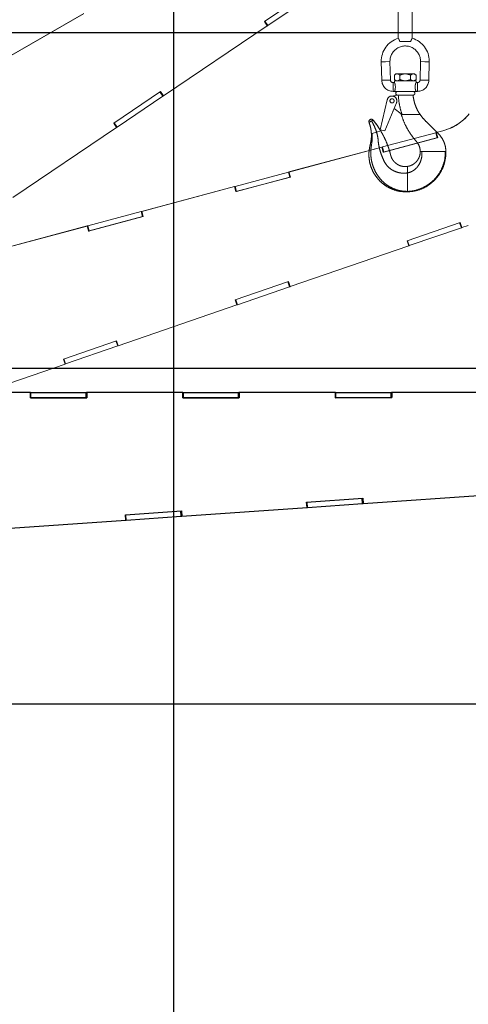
# Paper-space layout 'Sheet9' of a CAD drawing. Header units: inches. Extents: x 2.34 to 9.39, y 0.52 to 7.47.
# Tile 29 of 32: x 5.8 to 6.69, y 4.06 to 6.01. Entities that reach past the tile are written whole.
import ezdxf

# ---------------------------------------------------------------- set-up
doc = ezdxf.new("R2010")
doc.units = ezdxf.units.IN
doc.header["$MEASUREMENT"] = 0
doc.linetypes.add('PHANTOM', pattern=[0.5, 0.25, -0.05, 0.05, -0.05, 0.05, -0.05])
doc.layers.add('FORMAT', color=7, linetype='Continuous')
doc.styles.add('SLDTEXTSTYLE0', font='TXT', dxfattribs={"width": 0.75})
doc.dimstyles.new('SLDDIMSTYLE11', dxfattribs={"dimtxt": 0.104167, "dimasz": 0.13, "dimexe": 0, "dimexo": 0.0625, "dimgap": 0.026042, "dimtad": 0, "dimtih": 1, "dimtoh": 1, "dimdec": 1, "dimlfac": 18, "dimrnd": 1e-09, "dimzin": 12, "dimdsep": 46, "dimtxsty": 'SLDTEXTSTYLE0', "dimsah": 1, "dimcen": 0.09, "dimadec": 0, "dimazin": 3, "dimtfac": 1, "dimtdec": 1, "dimtofl": 0, "dimtmove": 0, "dimatfit": 3, "dimfxl": 1, "dimfrac": 2, "dimtolj": 1, "dimtzin": 12, "dimarcsym": 0})
doc.dimstyles.new('SLDDIMSTYLE13', dxfattribs={"dimtxt": 0.104167, "dimasz": 0.13, "dimexe": 0, "dimexo": 0.0625, "dimgap": 0.026042, "dimtad": 0, "dimtih": 1, "dimtoh": 1, "dimlfac": 18, "dimrnd": 1e-09, "dimzin": 12, "dimdsep": 46, "dimtxsty": 'SLDTEXTSTYLE0', "dimsah": 1, "dimcen": 0.09, "dimadec": 0, "dimazin": 3, "dimtfac": 1, "dimtofl": 0, "dimtmove": 0, "dimatfit": 3, "dimfxl": 1, "dimfrac": 2, "dimtolj": 1, "dimtzin": 12, "dimarcsym": 0})

# ---------------------------------------------------------------- blocks, each defined once
blk = doc.blocks.new('_D_74')
at = {"layer": 'FORMAT', "color": 7}
for p, q in [((7.0993, 1.4987), (7.0993, 0.654)), ((4.7742, 0.9687), (4.7742, 0.654)), ((4.7742, 0.779), (5.4507, 0.779)), ((7.0993, 0.779), (6.3769, 0.779))]:
    blk.add_line(p, q, dxfattribs=at)
for points in [[(4.7742, 0.779), (4.9042, 0.759), (4.9042, 0.799)], [(7.0993, 0.779), (6.9693, 0.799), (6.9693, 0.759)]]:
    blk.add_solid(points, dxfattribs=at)
at = {"layer": 'FORMAT', "color": 7, "insert": (5.4507, 0.8305), "char_height": 0.10417, "attachment_point": 1, "style": 'SLDTEXTSTYLE0'}
blk.add_mtext('HOOK REACH', dxfattribs=at)
blk = doc.blocks.new('_D_75')
at = {"layer": 'FORMAT', "color": 7}
for p, q in [((8.3089, 6.1068), (9.0323, 6.1068)), ((8.9073, 6.1068), (8.9073, 4.0689)), ((8.9073, 1.9861), (8.9073, 3.9034)), ((8.1913, 1.9861), (9.0323, 1.9861))]:
    blk.add_line(p, q, dxfattribs=at)
for points in [[(8.9073, 6.1068), (8.8873, 5.9768), (8.9273, 5.9768)], [(8.9073, 1.9861), (8.9273, 2.1161), (8.8873, 2.1161)]]:
    blk.add_solid(points, dxfattribs=at)
at = {"layer": 'FORMAT', "color": 7, "insert": (8.4409, 4.0377), "char_height": 0.104167, "attachment_point": 1, "style": 'SLDTEXTSTYLE0'}
blk.add_mtext('HOOK HEIGHT', dxfattribs=at)
blk = doc.blocks.new('_D_76')
at = {"layer": 'FORMAT', "color": 7}
for p, q in [((5.9692, 6.7509), (3.1807, 6.7509)), ((3.3057, 6.7509), (3.3057, 5.1785)), ((3.1518, 5.1574), (3.1201, 5.1574)), ((3.1201, 5.1574), (3.1201, 4.9919)), ((3.4596, 5.1574), (3.4913, 5.1574)), ((3.4913, 5.1574), (3.4913, 4.9919)), ((3.1201, 4.9919), (3.1518, 4.9919)), ((3.4913, 4.9919), (3.4596, 4.9919)), ((3.3057, 1.9861), (3.3057, 4.8319)), ((4.0576, 1.9861), (3.1807, 1.9861))]:
    blk.add_line(p, q, dxfattribs=at)
for points in [[(3.3057, 6.7509), (3.2857, 6.6209), (3.3257, 6.6209)], [(3.3057, 1.9861), (3.3257, 2.1161), (3.2857, 2.1161)]]:
    blk.add_solid(points, dxfattribs=at)
at = {"layer": 'FORMAT', "color": 7, "char_height": 0.10417, "attachment_point": 1, "style": 'SLDTEXTSTYLE0'}
for s, insert in [('2178', (3.1518, 5.1261)), ('85.8', (3.1711, 4.9661))]:
    blk.add_mtext(s, dxfattribs=dict(at, insert=insert))

psp = doc.layouts.new('Sheet9')

# ---------------------------------------------------------------- linework, layer by layer
at = {"color": 7, "linetype": 'Continuous'}
for p, q in [((6.10756, 1.98613), (6.10756, 7.31946)), ((4.10756, 5.98613), (7.44089, 5.98613)), ((4.10756, 5.31946), (7.44089, 5.31946)), ((4.10756, 4.65279), (7.44089, 4.65279))]:
    psp.add_line(p, q, dxfattribs=at)
at = {"color": 7, "linetype": 'PHANTOM', "lineweight": 18}
for p, q in [((6.28753, 6.0079), (6.38015, 6.07038)), ((6.55312, 6.0792), (6.55312, 5.97453)), ((6.5809, 5.97453), (6.5809, 6.0792)), ((6.29418, 5.99984), (6.38487, 6.06102)), ((5.92891, 6.02345), (5.76362, 5.92802)), ((5.92918, 6.02361), (5.76389, 5.92818)), ((6.29335, 5.99927), (6.28753, 6.0079)), ((6.29336, 5.99929), (6.28754, 6.00791)), ((6.29347, 5.99936), (6.28765, 6.00799)), ((6.29418, 5.99984), (6.28836, 6.00847)), ((6.08708, 5.86012), (6.29335, 5.99927)), ((6.29335, 5.99928), (6.29336, 5.99929)), ((6.29336, 5.99929), (6.29347, 5.99936)), ((6.29347, 5.99936), (6.29418, 5.99984)), ((6.57796, 5.96802), (6.55606, 5.96802)), ((6.51939, 5.92781), (6.52807, 5.92804)), ((6.51939, 5.92781), (6.52035, 5.89108)), ((6.52807, 5.92804), (6.53674, 5.92827)), ((6.53771, 5.89154), (6.53674, 5.92827)), ((6.59728, 5.92827), (6.59632, 5.89154)), ((6.60596, 5.92804), (6.59728, 5.92827)), ((6.61463, 5.92781), (6.60596, 5.92804)), ((6.61367, 5.89108), (6.61463, 5.92781)), ((6.52035, 5.89108), (6.52903, 5.89131)), ((6.52903, 5.89131), (6.53771, 5.89154)), ((6.54849, 5.90404), (6.54562, 5.90117)), ((6.54562, 5.90117), (6.54562, 5.89287)), ((6.54562, 5.89287), (6.54849, 5.89001)), ((6.54562, 5.89001), (6.54562, 5.88653)), ((6.54562, 5.89001), (6.5884, 5.89001)), ((6.55097, 5.90404), (6.54849, 5.90404)), ((6.56701, 5.90404), (6.55097, 5.90404)), ((6.55632, 5.90117), (6.55632, 5.89287)), ((6.58305, 5.90404), (6.56701, 5.90404)), ((6.57771, 5.90117), (6.57771, 5.89287)), ((6.58553, 5.90404), (6.58305, 5.90404)), ((6.5884, 5.90117), (6.58553, 5.90404)), ((6.58553, 5.89001), (6.5884, 5.89287)), ((6.5884, 5.90117), (6.5884, 5.89287)), ((6.5884, 5.88642), (6.5884, 5.89001)), ((6.60499, 5.89131), (6.59632, 5.89154)), ((6.61367, 5.89108), (6.60499, 5.89131)), ((5.98863, 5.80628), (6.08125, 5.86876)), ((6.08598, 5.85939), (6.08016, 5.86802)), ((6.08665, 5.85985), (6.08083, 5.86847)), ((6.08125, 5.86876), (6.08708, 5.86012)), ((6.54562, 5.88653), (6.54284, 5.88653)), ((6.54284, 5.87785), (6.54284, 5.88653)), ((6.54284, 5.86917), (6.54284, 5.87785)), ((6.54284, 5.86917), (6.54562, 5.86917)), ((6.5884, 5.86917), (6.54562, 5.86917)), ((6.59118, 5.88653), (6.58835, 5.88653)), ((6.5884, 5.86917), (6.59118, 5.86917)), ((6.59118, 5.87785), (6.59118, 5.88653)), ((6.59118, 5.86917), (6.59118, 5.87785)), ((5.99529, 5.79822), (6.08598, 5.85939)), ((6.08598, 5.85939), (6.08665, 5.85985)), ((6.08665, 5.85985), (6.08694, 5.86005)), ((6.0868, 5.85997), (6.08708, 5.86012)), ((6.51691, 5.79303), (6.53142, 5.85262)), ((6.53953, 5.85988), (6.55207, 5.86149)), ((6.55187, 5.86149), (6.55207, 5.86149)), ((6.55207, 5.86149), (6.5529, 5.86149)), ((6.5529, 5.86149), (6.58167, 5.86149)), ((6.54962, 5.84664), (6.52624, 5.79075)), ((6.54285, 5.82985), (6.54321, 5.83131)), ((6.5586, 5.82443), (6.54479, 5.83509)), ((6.49835, 5.80924), (6.49734, 5.80867)), ((6.50025, 5.81033), (6.49835, 5.80924)), ((6.56033, 5.82443), (6.5586, 5.82443)), ((6.5587, 5.82445), (6.55909, 5.82286)), ((6.55902, 5.82309), (6.57016, 5.82309)), ((6.59523, 5.82309), (6.59655, 5.82309)), ((5.78818, 5.6585), (5.99446, 5.79765)), ((5.99446, 5.79765), (5.98863, 5.80628)), ((5.99446, 5.79766), (5.98865, 5.80629)), ((5.99457, 5.79774), (5.98876, 5.80636)), ((5.99529, 5.79822), (5.98947, 5.80684)), ((5.99445, 5.79766), (5.99446, 5.79766)), ((5.99446, 5.79766), (5.99457, 5.79774)), ((5.99457, 5.79774), (5.99529, 5.79822)), ((6.51829, 5.79074), (6.5101, 5.78827)), ((6.52624, 5.79075), (6.51691, 5.79303)), ((6.64142, 5.79076), (6.62834, 5.78726)), ((6.64173, 5.79084), (6.62864, 5.78734)), ((6.64142, 5.79076), (6.64173, 5.79084)), ((6.50138, 5.78564), (6.49978, 5.78516)), ((6.5101, 5.78827), (6.50138, 5.78564)), ((6.52168, 5.75868), (6.62735, 5.78699)), ((6.63134, 5.77727), (6.52342, 5.74836)), ((6.52438, 5.74862), (6.63004, 5.77693)), ((6.62735, 5.78699), (6.62813, 5.7872)), ((6.63004, 5.77693), (6.62735, 5.78699)), ((6.62834, 5.78726), (6.62813, 5.7872)), ((6.63082, 5.77714), (6.62813, 5.7872)), ((6.62834, 5.78726), (6.62864, 5.78734)), ((6.62834, 5.78726), (6.63103, 5.77719)), ((6.62864, 5.78734), (6.63134, 5.77727)), ((6.63004, 5.77693), (6.63082, 5.77714)), ((6.63103, 5.77719), (6.63082, 5.77714)), ((6.63103, 5.77719), (6.63134, 5.77727)), ((6.52042, 5.75834), (6.33606, 5.70894)), ((6.52073, 5.75842), (6.33636, 5.70902)), ((6.52072, 5.75842), (6.52042, 5.75834)), ((6.52042, 5.75834), (6.52073, 5.75842)), ((6.52072, 5.75842), (6.52085, 5.75846)), ((6.52072, 5.75842), (6.52072, 5.75842)), ((6.52342, 5.74836), (6.52073, 5.75842)), ((6.52085, 5.75846), (6.52168, 5.75868)), ((6.52355, 5.74839), (6.52085, 5.75846)), ((6.52438, 5.74862), (6.52168, 5.75868)), ((6.52342, 5.74836), (6.52355, 5.74839)), ((6.52343, 5.74836), (6.52342, 5.74836)), ((6.52355, 5.74839), (6.52438, 5.74862)), ((6.59677, 5.74952), (6.59981, 5.74952)), ((6.60507, 5.74952), (6.64645, 5.74952)), ((6.64645, 5.74952), (6.64727, 5.74952)), ((6.64727, 5.74952), (6.6477, 5.74952)), ((6.57131, 5.70716), (6.57131, 5.72007)), ((6.2294, 5.68036), (6.33507, 5.70867)), ((6.33906, 5.69896), (6.23114, 5.67004)), ((6.2321, 5.6703), (6.33777, 5.69861)), ((6.33507, 5.70867), (6.33585, 5.70888)), ((6.33777, 5.69861), (6.33507, 5.70867)), ((6.33606, 5.70894), (6.33585, 5.70888)), ((6.33855, 5.69882), (6.33585, 5.70888)), ((6.33606, 5.70894), (6.33636, 5.70902)), ((6.33606, 5.70894), (6.33875, 5.69888)), ((6.33636, 5.70902), (6.33906, 5.69896)), ((6.33777, 5.69861), (6.33855, 5.69882)), ((6.33875, 5.69888), (6.33855, 5.69882)), ((6.33875, 5.69888), (6.33906, 5.69896)), ((6.22814, 5.68002), (6.04378, 5.63062)), ((6.22845, 5.6801), (6.04409, 5.6307)), ((6.22845, 5.6801), (6.22814, 5.68002)), ((6.22814, 5.68002), (6.22845, 5.6801)), ((6.22845, 5.6801), (6.22858, 5.68014)), ((6.22845, 5.6801), (6.22845, 5.6801)), ((6.23114, 5.67004), (6.22845, 5.6801)), ((6.22858, 5.68014), (6.2294, 5.68036)), ((6.23127, 5.67008), (6.22858, 5.68014)), ((6.2321, 5.6703), (6.2294, 5.68036)), ((6.23114, 5.67004), (6.23127, 5.67008)), ((6.23115, 5.67005), (6.23114, 5.67004)), ((6.23127, 5.67008), (6.2321, 5.6703)), ((6.57131, 5.67044), (6.57131, 5.66948)), ((5.93713, 5.60205), (6.04279, 5.63036)), ((6.04678, 5.62064), (5.93887, 5.59173)), ((5.93982, 5.59198), (6.04549, 5.6203)), ((6.04279, 5.63036), (6.04357, 5.63057)), ((6.04549, 5.6203), (6.04279, 5.63036)), ((6.04378, 5.63062), (6.04357, 5.63057)), ((6.04627, 5.62051), (6.04357, 5.63057)), ((6.04378, 5.63062), (6.04409, 5.6307)), ((6.04378, 5.63062), (6.04648, 5.62056)), ((6.04409, 5.6307), (6.04678, 5.62064)), ((6.04549, 5.6203), (6.04627, 5.62051)), ((6.04648, 5.62056), (6.04627, 5.62051)), ((6.04648, 5.62056), (6.04678, 5.62064)), ((5.93586, 5.60171), (5.7515, 5.55231)), ((5.93617, 5.60179), (5.75181, 5.55239)), ((5.93617, 5.60179), (5.93586, 5.60171)), ((5.93586, 5.60171), (5.93617, 5.60179)), ((5.93617, 5.60179), (5.9363, 5.60182)), ((5.93617, 5.60179), (5.93617, 5.60179)), ((5.93887, 5.59173), (5.93617, 5.60179)), ((5.9363, 5.60182), (5.93713, 5.60205)), ((5.93899, 5.59176), (5.9363, 5.60182)), ((5.93982, 5.59198), (5.93713, 5.60205)), ((6.57052, 5.57219), (6.67615, 5.60856)), ((6.57486, 5.56268), (6.67829, 5.5983)), ((6.67829, 5.5983), (6.6749, 5.60813)), ((6.67905, 5.59856), (6.67567, 5.6084)), ((6.67615, 5.60856), (6.67954, 5.59871)), ((6.67829, 5.5983), (6.67905, 5.59856)), ((6.67905, 5.59856), (6.67939, 5.59867)), ((6.67924, 5.59863), (6.67954, 5.59871)), ((6.67954, 5.59871), (6.69206, 5.60302)), ((5.93887, 5.59173), (5.93899, 5.59176)), ((5.93887, 5.59173), (5.93887, 5.59173)), ((5.93899, 5.59176), (5.93982, 5.59198)), ((6.33865, 5.48132), (6.57391, 5.56234)), ((6.57391, 5.56234), (6.57052, 5.57219)), ((6.57392, 5.56235), (6.57053, 5.57219)), ((6.57405, 5.5624), (6.57066, 5.57224)), ((6.57486, 5.56268), (6.57147, 5.57251)), ((6.5739, 5.56235), (6.57392, 5.56235)), ((6.57392, 5.56235), (6.57405, 5.5624)), ((6.57405, 5.5624), (6.57486, 5.56268)), ((6.22962, 5.45479), (6.33526, 5.49117)), ((6.23396, 5.44528), (6.33739, 5.4809)), ((6.33739, 5.4809), (6.33401, 5.49074)), ((6.33816, 5.48117), (6.33477, 5.491)), ((6.33526, 5.49117), (6.33865, 5.48132)), ((6.33739, 5.4809), (6.33816, 5.48117)), ((6.33816, 5.48117), (6.3385, 5.48128)), ((6.33834, 5.48124), (6.33865, 5.48132)), ((5.99775, 5.36393), (6.23301, 5.44495)), ((6.23301, 5.44495), (6.22962, 5.45479)), ((6.23302, 5.44496), (6.22964, 5.4548)), ((6.23315, 5.44501), (6.22976, 5.45484)), ((6.23396, 5.44528), (6.23057, 5.45512)), ((6.23301, 5.44496), (6.23302, 5.44496)), ((6.23302, 5.44496), (6.23315, 5.44501)), ((6.23315, 5.44501), (6.23396, 5.44528)), ((5.88872, 5.3374), (5.99436, 5.37378)), ((5.89306, 5.32789), (5.9965, 5.36351)), ((5.9965, 5.36351), (5.99311, 5.37335)), ((5.99726, 5.36377), (5.99387, 5.37361)), ((5.99436, 5.37378), (5.99775, 5.36393)), ((5.9965, 5.36351), (5.99726, 5.36377)), ((5.99726, 5.36377), (5.9976, 5.36389)), ((5.99745, 5.36385), (5.99775, 5.36393)), ((5.65686, 5.24654), (5.89212, 5.32755)), ((5.89212, 5.32755), (5.88872, 5.3374)), ((5.89213, 5.32757), (5.88874, 5.33741)), ((5.89225, 5.32761), (5.88887, 5.33745)), ((5.89306, 5.32789), (5.88968, 5.33773)), ((5.89211, 5.32756), (5.89213, 5.32757)), ((5.89213, 5.32757), (5.89225, 5.32761)), ((5.89225, 5.32761), (5.89306, 5.32789))]:
    psp.add_line(p, q, dxfattribs=at)
at = {"color": 7, "linetype": 'Continuous', "lineweight": 25}
for p, q in [((5.82302, 5.27103), (5.63215, 5.271)), ((5.82333, 5.27103), (5.63247, 5.271)), ((5.82333, 5.27103), (5.82302, 5.27103)), ((5.82302, 5.27103), (5.82333, 5.27103)), ((5.82333, 5.27103), (5.82333, 5.27103)), ((5.82333, 5.27103), (5.82347, 5.27103)), ((5.82334, 5.26061), (5.82333, 5.27103)), ((5.82347, 5.26062), (5.82347, 5.27103)), ((5.82347, 5.27103), (5.82433, 5.27103)), ((5.82433, 5.27103), (5.93372, 5.27105)), ((5.82433, 5.26062), (5.82433, 5.27103)), ((5.93372, 5.26063), (5.93372, 5.27105)), ((5.93372, 5.27105), (5.93453, 5.27105)), ((5.93453, 5.26064), (5.93453, 5.27105)), ((5.93474, 5.27105), (5.93453, 5.27105)), ((6.1256, 5.27109), (5.93474, 5.27105)), ((5.93474, 5.27105), (5.93506, 5.27105)), ((5.93474, 5.27105), (5.93474, 5.26064)), ((6.12592, 5.27108), (5.93506, 5.27105)), ((5.93506, 5.27105), (5.93506, 5.26063)), ((6.12592, 5.27109), (6.1256, 5.27109)), ((6.1256, 5.27109), (6.12592, 5.27108)), ((6.12592, 5.27108), (6.12592, 5.27109)), ((6.12592, 5.27109), (6.12606, 5.27109)), ((6.12592, 5.26067), (6.12592, 5.27108)), ((6.12606, 5.26067), (6.12606, 5.27109)), ((6.12606, 5.27109), (6.12691, 5.27109)), ((6.12691, 5.27109), (6.23631, 5.2711)), ((6.12692, 5.26067), (6.12691, 5.27109)), ((6.23631, 5.26069), (6.23631, 5.2711)), ((6.23631, 5.2711), (6.23711, 5.2711)), ((6.23712, 5.26069), (6.23711, 5.2711)), ((6.23733, 5.2711), (6.23711, 5.2711)), ((6.42819, 5.27114), (6.23733, 5.2711)), ((6.23733, 5.2711), (6.23765, 5.2711)), ((6.23733, 5.2711), (6.23733, 5.26069)), ((6.42851, 5.27114), (6.23765, 5.2711)), ((6.23765, 5.2711), (6.23765, 5.26069)), ((6.42851, 5.27114), (6.42819, 5.27114)), ((6.42819, 5.27114), (6.42851, 5.27114)), ((6.42851, 5.27114), (6.42851, 5.27114)), ((6.42851, 5.27114), (6.42864, 5.27114)), ((6.42851, 5.26072), (6.42851, 5.27114)), ((6.42864, 5.26072), (6.42864, 5.27114)), ((6.42864, 5.27114), (6.4295, 5.27114)), ((6.4295, 5.27114), (6.53889, 5.27116)), ((6.4295, 5.26072), (6.4295, 5.27114)), ((6.5389, 5.26074), (6.53889, 5.27116)), ((6.53889, 5.27116), (6.5397, 5.27116)), ((6.5397, 5.26074), (6.5397, 5.27116)), ((6.53992, 5.27116), (6.5397, 5.27116)), ((6.73078, 5.27119), (6.53992, 5.27116)), ((6.53992, 5.27116), (6.54023, 5.27116)), ((6.53992, 5.27116), (6.53992, 5.26074)), ((6.7311, 5.27119), (6.54023, 5.27116)), ((6.54023, 5.27116), (6.54024, 5.26074)), ((5.93506, 5.26063), (5.82334, 5.26061)), ((5.82334, 5.26062), (5.82347, 5.26062)), ((5.82334, 5.26062), (5.82334, 5.26062)), ((5.82347, 5.26062), (5.82433, 5.26062)), ((5.82433, 5.26062), (5.93372, 5.26063)), ((5.93372, 5.26063), (5.93453, 5.26064)), ((5.93474, 5.26064), (5.93453, 5.26064)), ((5.93474, 5.26064), (5.93506, 5.26063)), ((6.23765, 5.26069), (6.12592, 5.26067)), ((6.12592, 5.26067), (6.12606, 5.26067)), ((6.12593, 5.26067), (6.12592, 5.26067)), ((6.12606, 5.26067), (6.12692, 5.26067)), ((6.12692, 5.26067), (6.23631, 5.26069)), ((6.23631, 5.26069), (6.23712, 5.26069)), ((6.23733, 5.26069), (6.23712, 5.26069)), ((6.23733, 5.26069), (6.23765, 5.26069)), ((6.54024, 5.26074), (6.42851, 5.26072)), ((6.42851, 5.26072), (6.42864, 5.26072)), ((6.42852, 5.26072), (6.42851, 5.26072)), ((6.42864, 5.26072), (6.4295, 5.26072)), ((6.4295, 5.26072), (6.5389, 5.26074)), ((6.5389, 5.26074), (6.5397, 5.26074)), ((6.53992, 5.26074), (6.5397, 5.26074)), ((6.53992, 5.26074), (6.54024, 5.26074)), ((6.48355, 5.05062), (6.73175, 5.06802)), ((6.37137, 5.05319), (6.48282, 5.06101)), ((6.3721, 5.0428), (6.37137, 5.05319)), ((6.37211, 5.04281), (6.37138, 5.05319)), ((6.37224, 5.04282), (6.37152, 5.0532)), ((6.3731, 5.04288), (6.37237, 5.05326)), ((6.3731, 5.04288), (6.48223, 5.05054)), ((6.48223, 5.05054), (6.4815, 5.06091)), ((6.48223, 5.05054), (6.48303, 5.05059)), ((6.48303, 5.05059), (6.4823, 5.06097)), ((6.48282, 5.06101), (6.48355, 5.05062)), ((6.48303, 5.05059), (6.48339, 5.05062)), ((6.48323, 5.05062), (6.48355, 5.05062)), ((6.01171, 5.02797), (6.12316, 5.03578)), ((6.01244, 5.01758), (6.01171, 5.02797)), ((6.01245, 5.01759), (6.01172, 5.02797)), ((6.01258, 5.0176), (6.01186, 5.02798)), ((6.01344, 5.01766), (6.01271, 5.02804)), ((6.12257, 5.02531), (6.12184, 5.03569)), ((6.12337, 5.02537), (6.12264, 5.03575)), ((6.12316, 5.03578), (6.12389, 5.02539)), ((6.12389, 5.02539), (6.3721, 5.0428)), ((6.37209, 5.04281), (6.37211, 5.04281)), ((6.37211, 5.04281), (6.37224, 5.04282)), ((6.37224, 5.04282), (6.3731, 5.04288)), ((5.76423, 5.00017), (6.01244, 5.01758)), ((6.01244, 5.01759), (6.01245, 5.01759)), ((6.01245, 5.01759), (6.01258, 5.0176)), ((6.01258, 5.0176), (6.01344, 5.01766)), ((6.01344, 5.01766), (6.12257, 5.02531)), ((6.12257, 5.02531), (6.12337, 5.02537)), ((6.12337, 5.02537), (6.12373, 5.02539)), ((6.12357, 5.02539), (6.12389, 5.02539))]:
    psp.add_line(p, q, dxfattribs=at)
at = {"color": 7, "linetype": 'PHANTOM', "lineweight": 18}
psp.add_circle((6.54075, 5.85034), 0.00417, dxfattribs=at)
for centre, radius, start, end in [((6.56701, 5.92906), 0.04764, 106.90237, 181.5), ((6.56701, 5.92906), 0.04764, 0, 73.112), ((6.56701, 5.92906), 0.03028, 358.5, 180), ((6.56701, 5.92906), 0.03028, 180, 181.5), ((6.56701, 5.92906), 0.04764, 358.5, 0), ((6.54284, 5.89167), 0.0225, 181.5, 270), ((6.54284, 5.89167), 0.00514, 181.5, 270), ((6.59118, 5.89167), 0.00514, 270, 358.5), ((6.59118, 5.89167), 0.0225, 270, 358.5), ((6.52519, 5.87785), 0.0222, 336.98645, 23.01355), ((6.55187, 5.86533), 0.00384, 90, 270), ((6.58215, 5.86533), 0.00384, 270, 90), ((6.54075, 5.85034), 0.00961, 337.2994, 166.31497), ((6.54218, 5.83002), 0.000694, 287.78734, 346.31497), ((6.49968, 5.80911), 0.00476, 39.08048, 200.35662), ((6.49968, 5.80911), 0.00134, 65.04347, 174.39364), ((6.61486, 5.88988), 0.10261, 285.00117, 320.23512), ((6.61517, 5.88996), 0.10261, 285.00117, 320.23512)]:
    psp.add_arc(centre, radius, start, end, dxfattribs=at)
for points, knots in [([(6.55606, 5.96802), (6.55589, 5.96884), (6.55555, 5.97047), (6.55456, 5.97245), (6.55367, 5.97389), (6.55312, 5.97463), (6.55318, 5.97456), (6.55319, 5.97453)], [0, 0, 0, 0, 0.2119295, 0.4229533, 0.6536657, 0.8985732, 1, 1, 1, 1]), ([(6.58083, 5.97453), (6.58084, 5.97455), (6.58086, 5.97458), (6.58029, 5.97378), (6.57934, 5.97225), (6.57838, 5.97021), (6.57808, 5.96864), (6.57796, 5.96802)], [0, 0, 0, 0, 0.13287744, 0.3601721, 0.5950413, 0.84015508, 1, 1, 1, 1]), ([(6.54562, 5.90117), (6.54635, 5.90184), (6.54784, 5.9032), (6.54969, 5.90398), (6.55075, 5.90403), (6.55097, 5.90404)], [0, 0, 0, 0, 0.4323846, 0.879553, 1, 1, 1, 1]), ([(6.55097, 5.89001), (6.55003, 5.89017), (6.54816, 5.8905), (6.54646, 5.89209), (6.54562, 5.89287)], [0, 0, 0, 0, 0.5039993, 1, 1, 1, 1]), ([(6.55097, 5.90404), (6.55191, 5.90387), (6.55378, 5.90354), (6.55547, 5.90196), (6.55632, 5.90117)], [0, 0, 0, 0, 0.50399935, 1, 1, 1, 1]), ([(6.55632, 5.89287), (6.55558, 5.8922), (6.55409, 5.89084), (6.55225, 5.89006), (6.55119, 5.89002), (6.55097, 5.89001)], [0, 0, 0, 0, 0.4323846, 0.879553, 1, 1, 1, 1]), ([(6.55632, 5.90117), (6.55723, 5.9016), (6.55929, 5.90258), (6.56274, 5.90367), (6.56545, 5.90403), (6.56689, 5.90404), (6.56701, 5.90404)], [0, 0, 0, 0, 0.2702358, 0.6134495, 0.9669213, 1, 1, 1, 1]), ([(6.56701, 5.89001), (6.56689, 5.89001), (6.56549, 5.89002), (6.56278, 5.89037), (6.55933, 5.89145), (6.55723, 5.89244), (6.55632, 5.89287)], [0, 0, 0, 0, 0.0330782, 0.3753818, 0.7297681, 1, 1, 1, 1]), ([(6.56701, 5.90404), (6.56937, 5.90378), (6.5731, 5.90337), (6.57647, 5.90177), (6.57771, 5.90117)], [0, 0, 0, 0, 0.631918, 1, 1, 1, 1]), ([(6.57771, 5.89287), (6.57647, 5.89228), (6.5731, 5.89067), (6.56937, 5.89026), (6.56701, 5.89001)], [0, 0, 0, 0, 0.368082, 1, 1, 1, 1]), ([(6.57771, 5.90117), (6.57844, 5.90184), (6.57993, 5.9032), (6.58177, 5.90398), (6.58283, 5.90403), (6.58305, 5.90404)], [0, 0, 0, 0, 0.4323846, 0.879553, 1, 1, 1, 1]), ([(6.58305, 5.89001), (6.58211, 5.89017), (6.58024, 5.8905), (6.57855, 5.89209), (6.57771, 5.89287)], [0, 0, 0, 0, 0.5039993, 1, 1, 1, 1]), ([(6.58305, 5.90404), (6.58399, 5.90387), (6.58586, 5.90354), (6.58756, 5.90196), (6.5884, 5.90117)], [0, 0, 0, 0, 0.5039993, 1, 1, 1, 1]), ([(6.5884, 5.89287), (6.58767, 5.8922), (6.58618, 5.89084), (6.58433, 5.89006), (6.58328, 5.89002), (6.58305, 5.89001)], [0, 0, 0, 0, 0.4323846, 0.879553, 1, 1, 1, 1]), ([(6.5884, 5.86917), (6.58836, 5.86926), (6.58829, 5.86944), (6.58777, 5.87081), (6.58714, 5.87287), (6.58662, 5.87557), (6.5865, 5.8785), (6.5868, 5.88123), (6.58736, 5.88362), (6.58797, 5.88545), (6.58838, 5.88648), (6.58836, 5.88643), (6.58835, 5.88642)], [0, 0, 0, 0, 0.1016251, 0.2030805, 0.3090053, 0.419739, 0.5252645, 0.6232476, 0.7233265, 0.8313809, 0.9416033, 1, 1, 1, 1]), ([(6.56033, 5.82443), (6.55983, 5.82599), (6.55734, 5.8338), (6.55454, 5.84616), (6.55356, 5.8571), (6.55317, 5.86149)], [0, 0, 0, 0, 0.1298092, 0.6501411, 1, 1, 1, 1]), ([(6.58167, 5.86149), (6.58206, 5.8615), (6.58254, 5.86151), (6.58248, 5.86151), (6.58247, 5.86151)], [0, 0, 0, 0, 0.8332179, 1, 1, 1, 1]), ([(6.59669, 5.82288), (6.5948, 5.82583), (6.59101, 5.83171), (6.58687, 5.84136), (6.58383, 5.85138), (6.58294, 5.8583), (6.58249, 5.86176)], [0, 0, 0, 0, 0.2510828, 0.5007526, 0.7500557, 1, 1, 1, 1]), ([(6.50338, 5.81211), (6.50337, 5.81211), (6.50334, 5.81209), (6.50315, 5.81198), (6.50285, 5.81181), (6.50232, 5.81151), (6.50145, 5.81101), (6.50065, 5.81056), (6.50025, 5.81033)], [0, 0, 0, 0, 0.128062, 0.2505544, 0.3832998, 0.5008118, 0.7498006, 1, 1, 1, 1]), ([(6.50025, 5.81033), (6.50241, 5.80633), (6.50625, 5.79922), (6.50892, 5.79161), (6.5101, 5.78827)], [0, 0, 0, 0, 0.5622041, 1, 1, 1, 1]), ([(6.51829, 5.79074), (6.51599, 5.79444), (6.51139, 5.80187), (6.50605, 5.80869), (6.50338, 5.81211)], [0, 0, 0, 0, 0.4990169, 1, 1, 1, 1]), ([(6.50338, 5.81211), (6.50638, 5.80826), (6.51172, 5.8014), (6.51628, 5.79399), (6.51829, 5.79074)], [0, 0, 0, 0, 0.560615, 1, 1, 1, 1]), ([(6.55902, 5.82309), (6.56074, 5.81819), (6.56418, 5.80839), (6.5712, 5.79442), (6.57845, 5.78303), (6.58522, 5.77384), (6.59154, 5.76709), (6.59595, 5.75873), (6.5965, 5.75259), (6.59677, 5.74952)], [0, 0, 0, 0, 0.1859381, 0.3721076, 0.5589883, 0.6696899, 0.7807483, 0.8901704, 1, 1, 1, 1]), ([(6.57016, 5.82309), (6.57085, 5.82309), (6.57428, 5.82309), (6.58022, 5.82309), (6.58791, 5.82309), (6.59279, 5.82309), (6.59523, 5.82309)], [0, 0, 0, 0, 0.0803246, 0.4017599, 0.7004097, 1, 1, 1, 1]), ([(6.59655, 5.82309), (6.59917, 5.8197), (6.60445, 5.81288), (6.61391, 5.80402), (6.62296, 5.79473), (6.63164, 5.78643), (6.63895, 5.7781), (6.64374, 5.7692), (6.64694, 5.75959), (6.64744, 5.75289), (6.6477, 5.74952)], [0, 0, 0, 0, 0.1396954, 0.2807128, 0.4217505, 0.5627882, 0.6726188, 0.7814317, 0.8902269, 1, 1, 1, 1]), ([(6.49588, 5.80783), (6.4957, 5.80773), (6.49532, 5.80751), (6.49525, 5.80747), (6.49522, 5.80745)], [0, 0, 0, 0, 0.4694786, 1, 1, 1, 1]), ([(6.49522, 5.80745), (6.49641, 5.80382), (6.49879, 5.79656), (6.49945, 5.78895), (6.49978, 5.78516)], [0, 0, 0, 0, 0.5014437, 1, 1, 1, 1]), ([(6.49734, 5.80867), (6.49708, 5.80851), (6.49652, 5.80819), (6.4961, 5.80796), (6.49588, 5.80783)], [0, 0, 0, 0, 0.4799541, 1, 1, 1, 1]), ([(6.57131, 5.72007), (6.56977, 5.71991), (6.56686, 5.71962), (6.56169, 5.72007), (6.55655, 5.72144), (6.55185, 5.72378), (6.54727, 5.72698), (6.54286, 5.73158), (6.53987, 5.73691), (6.53834, 5.74131), (6.53745, 5.74514), (6.5361, 5.74993), (6.53395, 5.75688), (6.53055, 5.7662), (6.5254, 5.77807), (6.52079, 5.78628), (6.51829, 5.79074)], [0, 0, 0, 0, 0.0482277, 0.0908253, 0.1609855, 0.2127693, 0.2536384, 0.3347028, 0.4091738, 0.4421008, 0.479804, 0.5315321, 0.5972332, 0.7065476, 0.8407337, 1, 1, 1, 1]), ([(6.57131, 5.66948), (6.5668, 5.66958), (6.55785, 5.66978), (6.54481, 5.67311), (6.53262, 5.67853), (6.52159, 5.68612), (6.51203, 5.69558), (6.50468, 5.70611), (6.4995, 5.71709), (6.49624, 5.72807), (6.49475, 5.73938), (6.49491, 5.75088), (6.49724, 5.76217), (6.49989, 5.7735), (6.49982, 5.78128), (6.49978, 5.78516)], [0, 0, 0, 0, 0.0840363, 0.1669502, 0.2494237, 0.332268, 0.4157533, 0.4993719, 0.5708284, 0.6417688, 0.7124854, 0.7834863, 0.8553111, 0.9276593, 1, 1, 1, 1]), ([(6.57131, 5.67044), (6.567, 5.67064), (6.55841, 5.67104), (6.54597, 5.67464), (6.53438, 5.68028), (6.52395, 5.68802), (6.51498, 5.69756), (6.50824, 5.70814), (6.5034, 5.71901), (6.50023, 5.72981), (6.49858, 5.74089), (6.49835, 5.75212), (6.50001, 5.76321), (6.50194, 5.77433), (6.50157, 5.78187), (6.50138, 5.78564)], [0, 0, 0, 0, 0.0827272, 0.1647341, 0.2466817, 0.3293041, 0.4128317, 0.4968484, 0.56902, 0.6408514, 0.712386, 0.7838648, 0.8555631, 0.9275887, 1, 1, 1, 1]), ([(6.57131, 5.70716), (6.56788, 5.70687), (6.56113, 5.7063), (6.55122, 5.70822), (6.54217, 5.71201), (6.53429, 5.71766), (6.52784, 5.72488), (6.5232, 5.73409), (6.51912, 5.74422), (6.51588, 5.75524), (6.51358, 5.7663), (6.51293, 5.77748), (6.51105, 5.78465), (6.5101, 5.78827)], [0, 0, 0, 0, 0.0892371, 0.1754188, 0.2596092, 0.3427687, 0.4256177, 0.5088721, 0.6096621, 0.7096002, 0.8075048, 0.9029053, 1, 1, 1, 1]), ([(6.59677, 5.74978), (6.59664, 5.74748), (6.59641, 5.74338), (6.59465, 5.73816), (6.59277, 5.73447), (6.59075, 5.73147), (6.5882, 5.72846), (6.58433, 5.72508), (6.57986, 5.72251), (6.57532, 5.72082), (6.57269, 5.72033), (6.57131, 5.72007)], [0, 0, 0, 0, 0.1612532, 0.2880394, 0.3833734, 0.4527938, 0.5412634, 0.6606309, 0.812144, 0.9011353, 1, 1, 1, 1]), ([(6.64645, 5.74952), (6.64631, 5.74497), (6.64602, 5.73592), (6.6426, 5.72273), (6.63712, 5.71033), (6.62952, 5.69903), (6.62011, 5.68926), (6.60925, 5.68132), (6.59732, 5.67543), (6.58456, 5.67151), (6.57574, 5.6708), (6.57131, 5.67044)], [0, 0, 0, 0, 0.11272202, 0.22432071, 0.33585094, 0.4481085, 0.56072148, 0.671069, 0.78062025, 0.88992331, 1, 1, 1, 1]), ([(6.59981, 5.74952), (6.59995, 5.74665), (6.60023, 5.74103), (6.59861, 5.73285), (6.59561, 5.72539), (6.5912, 5.71876), (6.58554, 5.7133), (6.57882, 5.70912), (6.57381, 5.70781), (6.57131, 5.70716)], [0, 0, 0, 0, 0.153248, 0.300377, 0.4430287, 0.5819394, 0.7236217, 0.8621787, 1, 1, 1, 1]), ([(6.6477, 5.74952), (6.64755, 5.7449), (6.64727, 5.73572), (6.64381, 5.72234), (6.63825, 5.70976), (6.63051, 5.69831), (6.62095, 5.68841), (6.60989, 5.68038), (6.59776, 5.67444), (6.58478, 5.67051), (6.57581, 5.66982), (6.57131, 5.66948)], [0, 0, 0, 0, 0.1126359, 0.2241475, 0.3356058, 0.4478223, 0.5604271, 0.6707975, 0.7803994, 0.8897895, 1, 1, 1, 1]), ([(6.59981, 5.74952), (6.6001, 5.74952), (6.60068, 5.74951), (6.60211, 5.74953), (6.60364, 5.7495), (6.60464, 5.74951), (6.60507, 5.74952)], [0, 0, 0, 0, 0.2678316, 0.5357459, 0.7990421, 1, 1, 1, 1]), ([(6.57131, 5.70716), (6.57131, 5.70479), (6.57131, 5.69834), (6.57131, 5.68886), (6.57131, 5.67892), (6.57131, 5.67328), (6.57131, 5.67044)], [0, 0, 0, 0, 0.1852954, 0.5027189, 0.7492467, 1, 1, 1, 1])]:
    psp.add_open_spline(points, degree=3, knots=knots, dxfattribs=at)

# ---------------------------------------------------------------- dimensions: what is measured, and where the dimension line sits
at = {"layer": 'FORMAT', "color": 7}
dim = psp.add_linear_dim(base=(3.30571, 1.98613), p1=(6.01917, 6.75093), p2=(4.10756, 1.98613), angle=90, dimstyle='SLDDIMSTYLE11', dxfattribs=at)
dim.commit()
dim.dimension.update_dxf_attribs({"geometry": '_D_76', "text_midpoint": (3.30571, 5.00518), "dimtype": 160})
dim = psp.add_linear_dim(base=(8.90729, 1.98613), p1=(6.12287, 6.10685), p2=(7.44089, 1.98613), angle=90, text='HOOK HEIGHT', dimstyle='SLDDIMSTYLE13', dxfattribs=at)
dim.commit()
dim.dimension.update_dxf_attribs({"geometry": '_D_75', "text_midpoint": (8.90729, 3.98613), "dimtype": 160})
dim = psp.add_linear_dim(base=(7.09926, 0.77901), p1=(4.77422, 1.98613), p2=(7.09926, 4.67161), text='HOOK REACH', dimstyle='SLDDIMSTYLE13', dxfattribs=at)
dim.commit()
dim.dimension.update_dxf_attribs({"geometry": '_D_74', "text_midpoint": (5.91381, 0.77901), "dimtype": 160})

doc.saveas('drawing.dxf')
